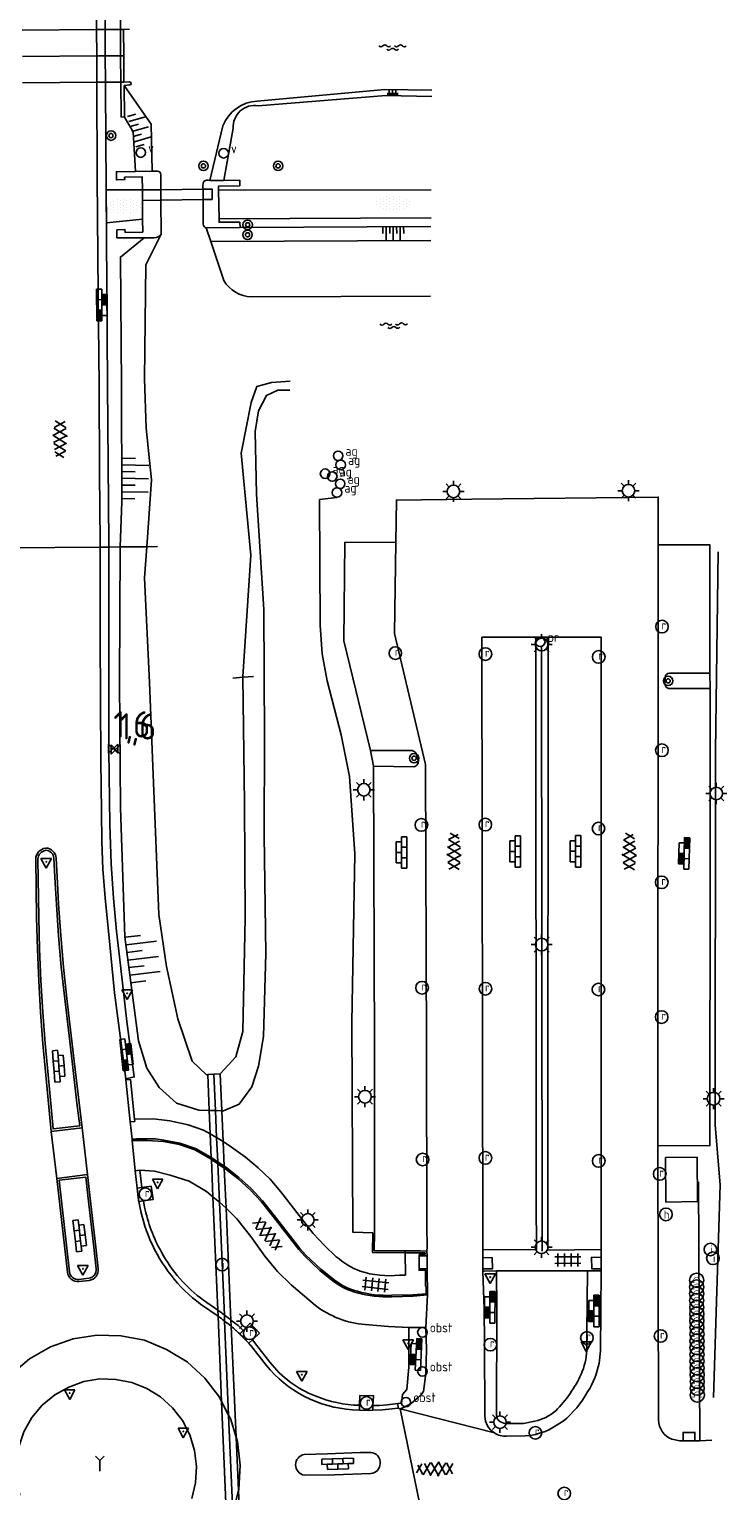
# Model space of a CAD drawing. Extents: x 121149 to 123702, y 457169 to 470031.
# Tile 66 of 87: x 122001 to 122068, y 468213 to 468352. Entities that reach past the tile are written whole.
import ezdxf

# ---------------------------------------------------------------- set-up
doc = ezdxf.new("R2010")
doc.units = 0
doc.header["$LTSCALE"] = 4
doc.layers.get('0').update_dxf_attribs({"color": 8, "linetype": 'CONTINUOUS'})
doc.layers.add('REFERENTIE', color=8, linetype='CONTINUOUS')
doc.styles.add('ISO', font='ISO')

# ---------------------------------------------------------------- blocks, each defined once
blk = doc.blocks.new('verkeersbord-pl')
at = {"linetype": 'Continuous'}
blk.add_circle((0, 0), 0.03, dxfattribs=at)
blk = doc.blocks.new('verkeersbord')
at = {"color": 0}
for p, q in [((0.5, 0.32), (-0.5, 0.32)), ((-0.5, 0.32), (0, -0.6)), ((0, -0.6), (0.5, 0.32))]:
    blk.add_line(p, q, dxfattribs=at)
blk = doc.blocks.new('tegels')
at = {"color": 0, "linetype": 'ByBlock', "lineweight": -2}
for p, q in [((0.62, 0.94), (-0.62, 0.94)), ((0.62, 0.31), (-0.62, 0.31)), ((-0.31, -1.23), (-0.31, 1.25)), ((0.31, -1.23), (0.31, 1.25)), ((0.62, -0.31), (-0.62, -0.31)), ((0.62, -0.94), (-0.62, -0.94))]:
    blk.add_line(p, q, dxfattribs=at)
blk = doc.blocks.new('asfalt4')
at = {"color": 0, "linetype": 'ByBlock', "lineweight": -2}
for p, q in [((-0.52, 1.14), (0.54, 1.69)), ((-0.43, 1.75), (0.63, 1.08)), ((-0.63, 0.38), (0.64, 1.04)), ((-0.63, 0.4), (0.66, -0.42)), ((-0.57, -0.3), (0.73, 0.38)), ((-0.53, 1.07), (0.74, 0.27)), ((-0.56, -0.38), (0.58, -1.1)), ((-0.49, -0.96), (0.67, -0.36)), ((-0.46, -1.19), (0.39, -1.73)), ((-0.34, -1.59), (0.57, -1.11))]:
    blk.add_line(p, q, dxfattribs=at)
blk = doc.blocks.new('lichtmast')
at = {"color": 0}
for p, q in [((-0.6, 0), (-1, 0)), ((-0.71, 0.71), (-0.42, 0.42)), ((0, 0.6), (0, 1)), ((0.42, 0.42), (0.71, 0.71)), ((0.6, 0), (1, 0)), ((-0.42, -0.42), (-0.71, -0.71)), ((0, -0.6), (0, -1)), ((0.42, -0.42), (0.71, -0.71))]:
    blk.add_line(p, q, dxfattribs=at)
blk.add_circle((0, 0), 0.6, dxfattribs=at)
blk = doc.blocks.new('klinkers4')
at = {"color": 0, "linetype": 'ByBlock', "lineweight": -2}
for p, q in [((0, 1.5), (-0.5, 1.5)), ((-0.5, 1.5), (-0.5, 0.5)), ((0, 1.5), (0, 1)), ((-0.5, 0.5), (-0.5, -0.5)), ((0, 0.5), (-0.5, 0.5)), ((0.5, 1), (0, 1)), ((0, 1), (0, 0.5)), ((0, 0.5), (0, 0)), ((0.5, 0), (0, 0)), ((0, 0), (0, -0.5)), ((0.5, 0), (0.5, 1)), ((0.5, -1), (0.5, 0)), ((-0.5, -0.5), (-0.5, -1.5)), ((0, -0.5), (-0.5, -0.5)), ((0, -0.5), (0, -1)), ((0, -1), (0.5, -1)), ((0, -1), (0, -1.5)), ((-0.5, -1.5), (0, -1.5))]:
    blk.add_line(p, q, dxfattribs=at)
blk = doc.blocks.new('kolk')
at = {"color": 0}
blk.add_circle((0, 0), 0.6, dxfattribs=at)
at = {"color": 0, "linetype": 'Continuous', "style": 'ISO'}
blk.add_attdef('KOLK', (-0.04, -0.26), '', height=0.8, dxfattribs=at)
blk = doc.blocks.new('inspectieput')
at = {"color": 0}
blk.add_circle((0, 0), 0.6, dxfattribs=at)
at = {"color": 0, "linetype": 'Continuous', "style": 'ISO'}
blk.add_attdef('I', (0, -0.39), '', height=0.8, dxfattribs=at)
blk = doc.blocks.new('bermverhardingblok4')
at = {"color": 0, "linetype": 'ByBlock', "lineweight": -2}
for p, q in [((-0.5, 1.5), (-0.5, -1.5)), ((-0.5, 1.5), (0, 1.5)), ((0, 1.5), (0, -1.5)), ((-0.5, 0.5), (0, 0.5)), ((0.5, 1), (0, 1)), ((0, 1), (0.5, 1)), ((0.5, 0), (0, 0)), ((0.4, 0.9), (0.1, 0.9)), ((0.1, 0.9), (0.1, 0.1)), ((0.4, 0.1), (0.1, 0.1)), ((0.3, 0.8), (0.2, 0.8)), ((0.2, 0.8), (0.2, 0.2)), ((0.3, 0.2), (0.2, 0.2)), ((0.3, 0.8), (0.3, 0.2)), ((0.4, 0.9), (0.4, 0.1)), ((0.5, -1), (0.5, 1)), ((-0.5, -0.5), (0, -0.5)), ((-0.4, -1.4), (-0.4, -0.6)), ((-0.4, -0.6), (-0.1, -0.6)), ((-0.3, -1.3), (-0.3, -0.7)), ((-0.3, -0.7), (-0.2, -0.7)), ((-0.3, -1.3), (-0.2, -1.3)), ((-0.2, -1.3), (-0.2, -0.7)), ((-0.1, -1.4), (-0.1, -0.6)), ((0, -1), (0.5, -1)), ((-0.5, -1.5), (0, -1.5)), ((-0.4, -1.4), (-0.1, -1.4))]:
    blk.add_line(p, q, dxfattribs=at)
blk = doc.blocks.new('paal')
at = {"color": 0}
for radius in [0.45, 0.2]:
    blk.add_circle((0, 0), radius, dxfattribs=at)
blk = doc.blocks.new('afvalbak')
at = {"color": 0}
blk.add_circle((0, 0), 0.45, dxfattribs=at)
at = {"color": 0, "style": 'ISO'}
blk.add_attdef('AFVALBAK', (0.7, 0), '', height=0.9, dxfattribs=at)
blk = doc.blocks.new('fietsklem')
at = {"color": 0, "linetype": 'Continuous', "const_width": 0.05}
blk.add_lwpolyline([(-0.49, -0.2), (-0.21, -0.2, -2.286164), (0.22, -0.2), (0.48, -0.2)], format="xyb", dxfattribs=at)
at = {"color": 0}
blk.add_circle((0, 0), 0.675, dxfattribs=at)
blk = doc.blocks.new('tegels4')
at = {"color": 0, "linetype": 'ByBlock', "lineweight": -2}
for p, q in [((0.62, 0.94), (-0.62, 0.94)), ((0.62, 0.31), (-0.62, 0.31)), ((-0.31, -1.23), (-0.31, 1.25)), ((0.31, -1.23), (0.31, 1.25)), ((0.62, -0.31), (-0.62, -0.31)), ((0.62, -0.94), (-0.62, -0.94))]:
    blk.add_line(p, q, dxfattribs=at)
blk = doc.blocks.new('bushalte')
at = {"color": 0}
blk.add_circle((0, 0), 0.6, dxfattribs=at)
at = {"color": 0, "linetype": 'Continuous', "style": 'ISO'}
blk.add_attdef('H', (-0.21, -0.4), '', height=0.8, dxfattribs=at)
blk = doc.blocks.new('bermverhardingblok')
at = {"color": 0, "linetype": 'ByBlock', "lineweight": -2}
for p, q in [((-0.5, 1.5), (-0.5, -1.5)), ((-0.5, 1.5), (0, 1.5)), ((0, 1.5), (0, -1.5)), ((-0.5, 0.5), (0, 0.5)), ((0.5, 1), (0, 1)), ((0, 1), (0.5, 1)), ((0.5, 0), (0, 0)), ((0.4, 0.9), (0.1, 0.9)), ((0.1, 0.9), (0.1, 0.1)), ((0.4, 0.1), (0.1, 0.1)), ((0.3, 0.8), (0.2, 0.8)), ((0.2, 0.8), (0.2, 0.2)), ((0.3, 0.2), (0.2, 0.2)), ((0.3, 0.8), (0.3, 0.2)), ((0.4, 0.9), (0.4, 0.1)), ((0.5, -1), (0.5, 1)), ((-0.5, -0.5), (0, -0.5)), ((-0.4, -1.4), (-0.4, -0.6)), ((-0.4, -0.6), (-0.1, -0.6)), ((-0.3, -1.3), (-0.3, -0.7)), ((-0.3, -0.7), (-0.2, -0.7)), ((-0.3, -1.3), (-0.2, -1.3)), ((-0.2, -1.3), (-0.2, -0.7)), ((-0.1, -1.4), (-0.1, -0.6)), ((0, -1), (0.5, -1)), ((-0.5, -1.5), (0, -1.5)), ((-0.4, -1.4), (-0.1, -1.4))]:
    blk.add_line(p, q, dxfattribs=at)
blk = doc.blocks.new('obstakel')
at = {"color": 0}
blk.add_circle((0, 0), 0.45, dxfattribs=at)
at = {"color": 0, "style": 'ISO'}
blk.add_attdef('OBSTAKEL', (0.7, 0), '', height=0.9, dxfattribs=at)
blk = doc.blocks.new('wegwijzer')
at = {"color": 0}
for q in [(-0.42, 1.42), (0.42, 1.42), (0, 0)]:
    blk.add_line((0, 1), q, dxfattribs=at)
blk = doc.blocks.new('halfverhard4')
at = {"color": 0, "linetype": 'ByBlock', "lineweight": -2}
for p, q in [((-0.15625, 1.5625), (-0.15625, 1.5625)), ((0.15625, 1.5625), (0.15625, 1.5625)), ((-0.625, 0.625), (-0.625, 0.625)), ((-0.625, 0), (-0.625, 0)), ((-0.46875, 0.9375), (-0.46875, 0.9375)), ((-0.46875, 0.3125), (-0.46875, 0.3125)), ((-0.3125, 1.25), (-0.3125, 1.25)), ((-0.3125, 0.625), (-0.3125, 0.625)), ((-0.3125, 0), (-0.3125, 0)), ((-0.15625, 0.9375), (-0.15625, 0.9375)), ((-0.15625, 0.3125), (-0.15625, 0.3125)), ((0, 1.25), (0, 1.25)), ((0, 0.625), (0, 0.625)), ((0, 0), (0, 0)), ((0.15625, 0.9375), (0.15625, 0.9375)), ((0.15625, 0.3125), (0.15625, 0.3125)), ((0.3125, 1.25), (0.3125, 1.25)), ((0.3125, 0.625), (0.3125, 0.625)), ((0.3125, 0), (0.3125, 0)), ((0.46875, 0.9375), (0.46875, 0.9375)), ((0.46875, 0.3125), (0.46875, 0.3125)), ((0.625, 0.625), (0.625, 0.625)), ((0.625, 0), (0.625, 0)), ((-0.625, -0.625), (-0.625, -0.625)), ((-0.46875, -0.3125), (-0.46875, -0.3125)), ((-0.46875, -0.9375), (-0.46875, -0.9375)), ((-0.3125, -0.625), (-0.3125, -0.625)), ((-0.3125, -1.25), (-0.3125, -1.25)), ((-0.15625, -0.3125), (-0.15625, -0.3125)), ((-0.15625, -0.9375), (-0.15625, -0.9375)), ((0, -0.625), (0, -0.625)), ((0, -1.25), (0, -1.25)), ((0.15625, -0.3125), (0.15625, -0.3125)), ((0.15625, -0.9375), (0.15625, -0.9375)), ((0.3125, -0.625), (0.3125, -0.625)), ((0.3125, -1.25), (0.3125, -1.25)), ((0.46875, -0.3125), (0.46875, -0.3125)), ((0.46875, -0.9375), (0.46875, -0.9375)), ((0.625, -0.625), (0.625, -0.625)), ((-0.15625, -1.5625), (-0.15625, -1.5625)), ((0.15625, -1.5625), (0.15625, -1.5625))]:
    blk.add_line(p, q, dxfattribs=at)
blk = doc.blocks.new('talud')
at = {"color": 0}
for p, q in [((0, 0.75), (0.5, 0.75)), ((0, 0.5), (1, 0.5)), ((0, 0.25), (0.5, 0.25)), ((0, 0), (1, 0)), ((0, -0.25), (0.5, -0.25)), ((0, -0.5), (1, -0.5)), ((0, -0.75), (0.5, -0.75))]:
    blk.add_line(p, q, dxfattribs=at)
blk = doc.blocks.new('verklikker')
at = {"color": 0}
blk.add_circle((0, 0), 0.45, dxfattribs=at)
at = {"color": 0, "style": 'ISO'}
blk.add_attdef('VERKLIKKER', (0.7, 0), '', height=0.9, dxfattribs=at)
blk = doc.blocks.new('water')
at = {"color": 0, "linetype": 'ByBlock', "lineweight": -2}
for centre, start, end in [((-0.01, 0.75), 129.7446, 230.2554), ((-0.32, 1.12), 309.7446, 50.2554), ((-0.32, 0.37), 309.7446, 50.2554), ((0.32, 0.01), 129.7446, 230.2554), ((0, 0.38), 309.7446, 50.2554), ((-0.01, -0.74), 129.7446, 230.2554), ((-0.32, -0.37), 309.7446, 50.2554), ((-0.32, -1.12), 309.7446, 50.2554), ((0, -0.37), 309.7446, 50.2554)]:
    blk.add_arc(centre, 0.244, start, end, dxfattribs=at)
blk = doc.blocks.new('afsl-gas')
at = {"color": 0}
blk.add_circle((0, 0), 0.45, dxfattribs=at)
at = {"color": 0, "style": 'ISO'}
blk.add_attdef('AFSL-GAS', (0.7, 0), '', height=0.9, dxfattribs=at)
blk = doc.blocks.new('kilometerpaal')
at = {"color": 0}
for p, q in [((-0.44, 0.44), (0.44, -0.44)), ((-0.44, -0.44), (-0.44, 0.44)), ((0.44, 0.44), (-0.44, -0.44)), ((0.44, -0.44), (0.44, 0.44))]:
    blk.add_line(p, q, dxfattribs=at)
at = {"color": 0, "style": 'ISO'}
blk.add_attdef('KILOMETERPAAL', (0.59, 0.87), '', height=2.5, dxfattribs=at)

msp = doc.modelspace()

# ---------------------------------------------------------------- linework, layer by layer
at = {"layer": 'REFERENTIE'}
for points in [[(122007.608, 468383.662), (122007.642, 468375.938), (122007.792, 468352.112)], [(122008.408, 468383.658), (122008.442, 468375.943), (122008.592, 468352.117)], [(122010.034, 468355.439), (122010.057, 468352.126)], [(122000.71, 468352.069), (122007.792, 468352.112)], [(122007.792, 468352.112), (122007.948, 468352.113), (122008.592, 468352.117)], [(122007.792, 468352.112), (122007.808, 468349.611)], [(122008.592, 468352.117), (122010.057, 468352.126)], [(122008.592, 468352.117), (122008.608, 468349.616)], [(122010.358, 468352.128), (122010.057, 468352.126)], [(122010.057, 468352.126), (122010.073, 468349.626)], [(122010.358, 468352.128), (122010.916, 468352.145)], [(122010.368, 468349.628), (122010.358, 468352.128)], [(122000.735, 468349.564), (122007.808, 468349.611)], [(122007.808, 468349.611), (122008.608, 468349.616)], [(122007.808, 468349.611), (122007.824, 468347.11)], [(122008.608, 468349.616), (122010.073, 468349.626)], [(122008.608, 468349.616), (122008.624, 468347.115)], [(122010.073, 468349.626), (122010.368, 468349.628)], [(122010.073, 468349.626), (122010.09, 468347.126)], [(122010.378, 468347.128), (122010.368, 468349.628)], [(122007.824, 468347.11), (122000.759, 468347.059)], [(122008.624, 468347.115), (122007.984, 468347.111), (122007.824, 468347.11)], [(122007.824, 468347.11), (122007.85, 468338.048), (122007.927, 468326.995), (122008.03, 468318.307), (122008.057, 468309.999), (122008.133, 468303.383), (122008.133, 468302.939)], [(122010.09, 468347.126), (122008.624, 468347.115)], [(122008.938, 468302.945), (122008.938, 468303.307), (122008.822, 468318.371), (122008.628, 468346.523), (122008.624, 468347.115)], [(122010.378, 468347.128), (122010.09, 468347.126)], [(122010.425, 468343.8), (122010.113, 468343.809), (122010.09, 468347.126)], [(122010.378, 468347.128), (122010.926, 468347.135)], [(122010.937, 468346.849), (122010.394, 468346.783)], [(122010.394, 468346.783), (122010.425, 468343.8)], [(122010.394, 468346.783), (122012.98, 468343.121)], [(122039.645, 468346.346), (122035.189, 468346.415), (122023.058, 468345.32)], [(122039.642, 468345.745), (122035.28, 468345.857), (122023.15, 468344.876)], [(122010.425, 468343.8), (122011.268, 468342.39), (122011.47, 468338.623)], [(122012.98, 468343.121), (122013.057, 468338.646)], [(122019.797, 468342.974), (122018.544, 468337.762)], [(122020.765, 468342.731), (122019.896, 468337.776)], [(122012.141, 468336.878), (122012.13, 468338.114), (122010.454, 468338.083), (122010.458, 468337.853), (122009.671, 468337.825), (122009.665, 468338.596), (122011.47, 468338.623)], [(122011.47, 468338.623), (122013.057, 468338.646)], [(122013.057, 468338.646), (122013.579, 468338.654)], [(122013.891, 468338.339), (122013.906, 468336.899)], [(122019.896, 468337.776), (122021.402, 468337.791), (122021.393, 468337.268), (122019.375, 468337.242), (122019.382, 468336.84)], [(122012.141, 468336.878), (122008.698, 468336.893)], [(122008.698, 468336.893), (122008.721, 468333.753)], [(122013.906, 468336.899), (122012.141, 468336.878)], [(122012.149, 468335.878), (122012.141, 468336.878)], [(122017.929, 468336.944), (122013.906, 468336.899)], [(122013.906, 468336.899), (122013.909, 468335.903)], [(122017.93, 468335.961), (122018.757, 468335.973), (122018.766, 468336.954), (122017.929, 468336.944)], [(122017.929, 468336.944), (122017.93, 468335.961)], [(122018.544, 468337.762), (122019.896, 468337.776)], [(122019.382, 468336.84), (122039.593, 468336.9)], [(122019.382, 468336.84), (122019.427, 468334.129)], [(122012.149, 468335.878), (122013.909, 468335.903)], [(122012.165, 468334.082), (122012.149, 468335.878)], [(122013.909, 468335.903), (122017.93, 468335.961)], [(122013.909, 468335.903), (122013.939, 468332.674)], [(122017.93, 468333.609), (122017.93, 468335.961)], [(122008.721, 468333.753), (122012.165, 468334.082)], [(122011.617, 468332.33), (122009.722, 468332.325), (122009.717, 468333.079), (122010.48, 468333.106), (122010.493, 468332.846), (122012.175, 468332.877), (122012.165, 468334.082)], [(122039.578, 468334.219), (122019.427, 468334.129)], [(122019.427, 468334.129), (122019.433, 468333.802), (122021.407, 468333.802), (122021.43, 468333.307)], [(122012.305, 468332.332), (122010.052, 468330.5), (122010.151, 468318.257), (122010.183, 468307.254), (122010.016, 468302.955)], [(122012.305, 468332.332), (122011.617, 468332.33)], [(122013.267, 468332.334), (122012.305, 468332.332)], [(122012.551, 468302.974), (122013.015, 468309.333), (122012.509, 468314.249), (122012.354, 468318.923), (122012.461, 468329.771), (122013.939, 468332.674)], [(122021.43, 468333.307), (122018.214, 468333.278)], [(122018.214, 468333.278), (122018.644, 468331.989)], [(122021.43, 468333.307), (122039.573, 468333.414)], [(122018.644, 468331.989), (122039.566, 468332.082)], [(122018.644, 468331.989), (122019.883, 468328.265)], [(122022.505, 468326.719), (122039.536, 468326.784)], [(122026.177, 468318.695), (122024.405, 468318.591), (122023.014, 468318.211), (122022.49, 468316.673), (122021.522, 468311.871), (122022.449, 468302.172), (122021.695, 468290.655), (122021.696, 468290.564)], [(122019.68, 468249.384), (122019.854, 468249.38), (122021.332, 468250.011), (122022.534, 468251.64), (122023.173, 468253.622), (122023.66, 468256.449), (122023.873, 468264.316), (122023.709, 468275.576), (122023.734, 468284.818), (122023.683, 468297.024), (122022.987, 468307.967), (122022.847, 468313.914), (122023.174, 468315.886), (122023.935, 468317.332), (122025.023, 468317.849), (122026.157, 468317.846)], [(122030.625, 468307.656), (122028.983, 468307.458), (122029.031, 468295.509), (122029.231, 468292.801), (122029.712, 468290.243), (122031.049, 468285.111), (122031.824, 468281.147), (122032.342, 468273.794), (122032.053, 468257.782), (122032.14, 468237.847), (122034.044, 468237.782)], [(122036.222, 468303.369), (122036.291, 468307.405), (122043.446, 468307.504), (122061.182, 468307.689), (122061.178, 468303.155)], [(122033.816, 468283.622), (122031.297, 468294.043), (122031.386, 468303.401), (122036.222, 468303.369)], [(122036.222, 468303.369), (122036.096, 468294.716), (122039.052, 468282.271), (122039.145, 468255.371), (122039.192, 468238.415)], [(122061.178, 468303.155), (122061.13, 468246.087)], [(122061.178, 468303.155), (122066.078, 468303.155), (122066.093, 468290.957)], [(122008.133, 468302.939), (121999.538, 468302.87)], [(122008.938, 468302.945), (122008.133, 468302.939)], [(122008.133, 468302.939), (122008.133, 468294.559), (122008.146, 468288.374), (122008.194, 468282.652), (122008.241, 468277.823), (122008.281, 468274.977), (122008.389, 468272.351), (122008.604, 468269.612), (122009.031, 468265.143), (122009.49, 468260.601), (122010.565, 468252.421)], [(122010.016, 468302.955), (122008.938, 468302.945)], [(122010.565, 468252.421), (122011.366, 468252.591), (122010.649, 468257.863), (122010.049, 468263.172), (122009.683, 468266.45), (122009.379, 468269.596), (122009.173, 468272.839), (122009.054, 468276.587), (122008.96, 468283.598), (122008.957, 468291.556), (122008.938, 468302.945)], [(122010.016, 468302.955), (122009.977, 468290.14), (122010.052, 468278.173), (122010.477, 468265.892), (122011.779, 468256.04), (122012.576, 468253.433), (122013.747, 468251.584), (122015.368, 468250.111), (122017.49, 468249.435), (122018.498, 468249.412)], [(122012.551, 468302.974), (122010.016, 468302.955)], [(122018.353, 468252.817), (122018.239, 468252.808), (122016.868, 468254.094), (122015.52, 468258.105), (122014.445, 468263.101), (122013.713, 468268.03), (122013.177, 468281.339), (122012.811, 468290.086), (122012.335, 468300.02), (122012.551, 468302.974)], [(122013.574, 468302.982), (122012.551, 468302.974)], [(122066.413, 468222.125), (122067.062, 468242.327), (122066.571, 468248.013), (122066.605, 468283.509), (122066.875, 468302.486)], [(122044.5, 468236.161), (122044.412, 468294.375), (122055.748, 468294.392), (122055.749, 468236.207)], [(122044.5, 468236.161), (122049.594, 468236.184), (122049.568, 468240.8), (122049.529, 468294.328), (122050.709, 468294.336), (122050.678, 468241.519), (122050.692, 468236.137), (122055.749, 468236.207)], [(122050.135, 468236.053), (122050.069, 468293.487)], [(122021.696, 468290.564), (122022.714, 468290.643)], [(122062.248, 468290.957), (122066.093, 468290.957)], [(122066.093, 468290.957), (122066.095, 468289.497)], [(122021.696, 468290.564), (122021.856, 468278.601), (122021.902, 468267.705), (122021.692, 468256.903), (122021.028, 468254.511), (122019.578, 468252.906), (122019.525, 468252.903)], [(122020.742, 468290.49), (122021.696, 468290.564)], [(122066.095, 468289.497), (122066.114, 468273.688), (122066.08, 468246.062), (122061.13, 468246.087)], [(122061.817, 468289.928), (122061.818, 468290.527)], [(122066.095, 468289.497), (122062.247, 468289.497)], [(122033.816, 468283.622), (122034.121, 468282.107)], [(122033.816, 468283.622), (122037.724, 468283.61)], [(122038.204, 468283.206), (122038.373, 468282.586)], [(122034.121, 468282.107), (122034.203, 468255.279), (122034.216, 468237.824)], [(122037.945, 468282.061), (122034.121, 468282.107)], [(122003.463, 468247.421), (122002.963, 468252.761), (122002.683, 468255.755), (122002.457, 468258.746), (122002.29, 468261.741), (122002.162, 468264.742), (122002.079, 468267.733), (122001.999, 468273.271)], [(122005.92, 468250.102), (122006.18, 468247.948), (122003.652, 468247.654), (122003.172, 468252.781), (122002.892, 468255.773), (122002.666, 468258.759), (122002.499, 468261.752), (122002.372, 468264.75), (122002.289, 468267.738), (122002.209, 468273.271)], [(122003.723, 468273.366), (122003.859, 468270.992), (122003.968, 468268.989), (122004.165, 468266.004), (122004.426, 468263.011), (122004.761, 468260.03), (122005.114, 468257.053), (122005.453, 468254.074), (122005.92, 468250.102)], [(122003.933, 468273.375), (122004.069, 468271.004), (122004.178, 468269.002), (122004.374, 468266.02), (122004.635, 468263.032), (122004.97, 468260.054), (122005.322, 468257.077), (122005.662, 468254.098), (122006.128, 468250.127), (122006.413, 468247.764)], [(122010.553, 468252.327), (122010.565, 468252.421)], [(122011.379, 468248.593), (122010.997, 468252.353), (122010.553, 468252.327)], [(122010.553, 468252.327), (122010.978, 468248.32)], [(122018.939, 468252.86), (122018.353, 468252.817)], [(122018.353, 468252.817), (122018.498, 468249.412)], [(122019.525, 468252.903), (122018.939, 468252.86)], [(122019.089, 468249.398), (122018.939, 468252.86)], [(122019.68, 468249.384), (122019.525, 468252.903)], [(122018.498, 468249.412), (122018.593, 468247.174)], [(122018.498, 468249.412), (122019.089, 468249.398)], [(122019.2, 468246.832), (122019.089, 468249.398)], [(122019.089, 468249.398), (122019.68, 468249.384)], [(122019.81, 468246.446), (122019.68, 468249.384)], [(122006.413, 468247.764), (122003.463, 468247.421)], [(122006.413, 468247.764), (122006.935, 468243.308)], [(122011.379, 468248.593), (122011.419, 468248.364), (122010.978, 468248.32)], [(122011.156, 468246.672), (122010.978, 468248.32)], [(122018.593, 468247.174), (122017.952, 468247.534), (122016.481, 468248.047), (122014.745, 468248.428), (122013.201, 468248.615), (122011.379, 468248.593)], [(122003.463, 468247.421), (122004.005, 468242.957)], [(122011.156, 468246.672), (122011.586, 468246.712), (122013.376, 468246.699), (122014.168, 468246.596), (122015.697, 468246.306), (122017.191, 468245.791), (122018.591, 468245.004), (122018.688, 468244.939)], [(122011.168, 468246.557), (122011.156, 468246.672)], [(122018.696, 468244.753), (122018.513, 468244.876), (122017.13, 468245.653), (122015.658, 468246.161), (122014.149, 468246.447), (122012.583, 468246.563), (122011.168, 468246.557)], [(122011.168, 468246.557), (122011.465, 468243.684)], [(122018.593, 468247.174), (122018.688, 468244.939)], [(122019.2, 468246.832), (122018.593, 468247.174)], [(122019.3, 468244.527), (122019.2, 468246.832)], [(122019.81, 468246.446), (122019.337, 468246.755), (122019.2, 468246.832)], [(122019.913, 468244.115), (122019.81, 468246.446)], [(122030.575, 468235.513), (122029.437, 468236.571), (122028.363, 468237.713), (122027.047, 468239.423), (122025.309, 468241.671), (122024.285, 468242.867), (122023.148, 468243.96), (122021.936, 468244.979), (122020.623, 468245.915), (122019.81, 468246.446)], [(122018.688, 468244.939), (122019.3, 468244.527)], [(122018.688, 468244.939), (122018.696, 468244.753)], [(122018.696, 468244.753), (122018.846, 468241.209)], [(122019.308, 468244.341), (122018.696, 468244.753)], [(122061.187, 468219.997), (122061.13, 468246.087)], [(122061.879, 468244.954), (122061.909, 468240.702), (122064.902, 468240.744), (122064.88, 468244.975)], [(122064.88, 468244.975), (122061.879, 468244.954)], [(122011.911, 468243.729), (122011.465, 468243.684)], [(122011.465, 468243.684), (122011.646, 468242.032)], [(122018.846, 468241.209), (122018.245, 468241.708), (122016.592, 468242.676), (122014.781, 468243.273), (122013.284, 468243.625), (122011.911, 468243.729)], [(122012.092, 468242.089), (122011.911, 468243.729)], [(122019.3, 468244.527), (122019.913, 468244.115)], [(122019.308, 468244.341), (122019.3, 468244.527)], [(122019.466, 468240.695), (122019.308, 468244.341)], [(122019.921, 468243.928), (122019.308, 468244.341)], [(122019.921, 468243.928), (122019.913, 468244.115)], [(122019.913, 468244.115), (122020.064, 468244.013), (122021.317, 468243.053), (122022.49, 468241.989), (122023.563, 468240.834), (122024.679, 468239.429), (122027.118, 468236.285), (122027.643, 468235.691), (122029.116, 468234.324), (122030.496, 468233.214)], [(122030.405, 468233.095), (122029.018, 468234.211), (122027.535, 468235.586), (122027.002, 468236.19), (122024.561, 468239.336), (122023.449, 468240.736), (122022.384, 468241.882), (122021.22, 468242.938), (122019.976, 468243.891), (122019.921, 468243.928)], [(122020.088, 468240.131), (122019.921, 468243.928)], [(122006.935, 468243.308), (122004.005, 468242.957)], [(122004.005, 468242.957), (122005.023, 468234.044)], [(122006.955, 468241.315), (122006.759, 468243.086), (122004.226, 468242.782), (122005.222, 468234.065)], [(122007.934, 468234.382), (122007.719, 468236.427), (122007.153, 468241.338), (122006.935, 468243.308)], [(122011.646, 468242.032), (122012.092, 468242.089)], [(122011.646, 468242.032), (122011.742, 468241.154)], [(122012.092, 468242.089), (122012.973, 468242.203), (122013.172, 468240.951), (122012.259, 468240.825)], [(122065.115, 468218.033), (122065.016, 468242.642)], [(122007.736, 468234.359), (122007.52, 468236.405), (122006.955, 468241.315)], [(122012.259, 468240.825), (122011.801, 468240.761)], [(122012.348, 468240.233), (122012.259, 468240.825)], [(122019.466, 468240.695), (122018.846, 468241.209)], [(122018.846, 468241.209), (122019.304, 468230.421)], [(122019.93, 468229.967), (122019.466, 468240.695)], [(122020.088, 468240.131), (122019.77, 468240.443), (122019.466, 468240.695)], [(122028.585, 468230.881), (122026.297, 468232.842), (122024.975, 468234.104), (122023.779, 468235.575), (122022.457, 468237.426), (122021.114, 468239.125), (122020.088, 468240.131)], [(122020.558, 468229.496), (122020.088, 468240.131)], [(122034.216, 468237.824), (122034.187, 468236.084), (122037.125, 468236.066)], [(122039.163, 468236.032), (122039.198, 468236.459), (122039.192, 468238.415)], [(122034.044, 468237.782), (122034.023, 468235.897), (122037.126, 468235.886)], [(122037.126, 468235.886), (122037.137, 468233.765), (122036.587, 468233.752)], [(122037.125, 468236.066), (122037.126, 468235.886)], [(122037.125, 468236.066), (122038.538, 468236.057)], [(122037.126, 468235.886), (122039.014, 468235.88), (122039.01, 468235.733), (122038.456, 468235.718), (122038.453, 468235.587)], [(122038.453, 468235.587), (122038.44, 468234.364)], [(122039.202, 468235.584), (122038.453, 468235.587)], [(122038.538, 468236.057), (122039.163, 468236.032)], [(122039.163, 468236.032), (122039.202, 468235.584)], [(122039.202, 468235.584), (122039.205, 468234.365)], [(122044.5, 468236.161), (122044.501, 468235.45)], [(122044.501, 468235.45), (122044.503, 468234.352)], [(122044.501, 468235.45), (122045.404, 468235.413), (122045.407, 468234.355), (122044.503, 468234.352)], [(122055.749, 468235.454), (122054.818, 468235.446), (122054.86, 468234.366), (122055.747, 468234.373)], [(122055.747, 468234.373), (122055.749, 468234.587), (122055.749, 468235.454)], [(122055.749, 468235.454), (122055.749, 468236.207)], [(122035.858, 468231.854), (122037.855, 468231.901), (122039.123, 468231.976), (122039.107, 468232.643), (122039.058, 468232.716), (122039.058, 468234.227), (122038.44, 468234.23), (122038.44, 468234.364)], [(122038.44, 468234.364), (122039.205, 468234.365)], [(122039.205, 468234.365), (122039.245, 468231.88)], [(122044.503, 468234.352), (122044.503, 468234.153)], [(122044.503, 468234.153), (122044.613, 468234.153), (122045.813, 468234.155)], [(122044.503, 468234.153), (122044.621, 468230.533)], [(122045.813, 468234.155), (122045.824, 468230.455), (122045.797, 468220.526), (122045.826, 468220.249)], [(122045.813, 468234.155), (122054.436, 468234.173)], [(122054.386, 468226.597), (122054.393, 468228.343), (122054.436, 468234.173)], [(122054.436, 468234.173), (122055.636, 468234.176), (122055.746, 468234.176)], [(122055.559, 468225.409), (122055.688, 468226.557), (122055.746, 468234.176)], [(122055.746, 468234.176), (122055.747, 468234.373)], [(122006.095, 468233.362), (122007.054, 468233.463)], [(122006.117, 468233.163), (122007.078, 468233.264)], [(122017.675, 468231.016), (122019.328, 468229.851)], [(122019.304, 468230.421), (122017.959, 468231.374)], [(122039.245, 468231.88), (122037.864, 468231.757), (122035.863, 468231.704)], [(122039.245, 468231.88), (122039.088, 468228.791)], [(122019.304, 468230.421), (122019.328, 468229.851)], [(122019.93, 468229.967), (122019.613, 468230.203), (122019.304, 468230.421)], [(122019.328, 468229.851), (122019.672, 468221.762)], [(122019.955, 468229.399), (122019.93, 468229.967)], [(122020.558, 468229.496), (122020.426, 468229.599), (122019.93, 468229.967)], [(122021.719, 468228.514), (122021.231, 468228.964), (122020.558, 468229.496)], [(122020.584, 468228.898), (122020.558, 468229.496)], [(122020.341, 468220.463), (122019.955, 468229.399)], [(122021.048, 468218.37), (122020.584, 468228.898)], [(122021.389, 468228.177), (122021.719, 468228.514)], [(122021.719, 468228.514), (122022.379, 468229.188), (122023.26, 468228.263), (122022.599, 468227.616)], [(122037.459, 468228.788), (122035.528, 468228.886), (122033.32, 468229.076)], [(122037.459, 468228.788), (122037.458, 468225.013), (122037.282, 468222.904), (122036.86, 468222.426), (122036.777, 468221.586), (122036.417, 468221.577)], [(122039.088, 468228.791), (122037.459, 468228.788)], [(122038.847, 468222.702), (122039.068, 468224.418), (122039.146, 468226.706), (122039.088, 468228.791)], [(121996.496, 468211.662), (121996.035, 468213.916), (121995.981, 468216.192), (121996.35, 468218.449), (121997.094, 468220.608), (121998.222, 468222.594), (121999.681, 468224.333), (122001.421, 468225.805), (122003.412, 468226.935), (122005.56, 468227.702), (122007.807, 468228.06), (122010.091, 468228.004), (122012.33, 468227.567), (122014.443, 468226.71), (122016.386, 468225.521), (122018.071, 468223.971), (122019.466, 468222.161), (122019.672, 468221.762)], [(122022.599, 468227.616), (122022.258, 468227.282)], [(122022.447, 468227.068), (122023.891, 468225.219)], [(122024.246, 468225.497), (122023.003, 468227.09), (122022.599, 468227.616)], [(122000.476, 468212.852), (122000.176, 468214.37), (122000.137, 468215.913), (122000.38, 468217.435), (122000.877, 468218.878), (122001.643, 468220.224), (122002.621, 468221.401), (122003.805, 468222.383), (122005.141, 468223.126), (122006.585, 468223.649), (122008.091, 468223.898), (122009.627, 468223.846), (122011.139, 468223.556), (122012.57, 468222.999), (122013.874, 468222.189), (122014.995, 468221.154), (122015.961, 468219.942), (122016.657, 468218.575), (122017.095, 468217.097), (122017.283, 468215.579), (122017.187, 468214.042), (122016.829, 468212.548)], [(122019.672, 468221.762), (122020.175, 468209.906)], [(122019.672, 468221.762), (122020.341, 468220.463)], [(122032.779, 468220.946), (122032.791, 468221.397)], [(122032.791, 468221.397), (122032.818, 468222.33), (122034.11, 468222.298), (122034.057, 468221.373)], [(122034.057, 468221.373), (122034.031, 468220.921)], [(122036.417, 468221.577), (122035.422, 468221.45), (122034.683, 468221.383), (122034.057, 468221.373)], [(122036.417, 468221.577), (122036.468, 468221.132)], [(122020.744, 468211.163), (122020.341, 468220.463)], [(122020.341, 468220.463), (122020.51, 468220.135), (122021.048, 468218.37)], [(122032.123, 468220.975), (122032.779, 468220.946)], [(122032.779, 468220.946), (122033.651, 468220.906), (122034.031, 468220.921)], [(122034.031, 468220.921), (122034.957, 468220.958), (122036.468, 468221.132)], [(122036.468, 468221.132), (122036.638, 468221.073)], [(122036.638, 468221.073), (122045.608, 468218.763)], [(122036.638, 468221.073), (122039.863, 468205.336)], [(122046.696, 468219.661), (122048.356, 468219.676), (122049.442, 468219.878)], [(122021.271, 468213.311), (122021.048, 468218.37)], [(122021.048, 468218.37), (122021.176, 468217.952), (122021.445, 468215.692), (122021.293, 468213.4), (122021.271, 468213.311)], [(122064.66, 468218.027), (122064.66, 468218.814), (122063.535, 468218.814), (122063.535, 468218.014)], [(122063.535, 468218.014), (122063.232, 468218.01), (122062.465, 468218.164)], [(122064.66, 468218.027), (122063.535, 468218.014)], [(122065.115, 468218.033), (122064.66, 468218.027)], [(122066.254, 468218.08), (122065.115, 468218.033)], [(122029.736, 468216.781), (122027.525, 468216.731)], [(122033.849, 468216.908), (122032.796, 468216.903), (122029.736, 468216.781)], [(122027.514, 468214.745), (122030.414, 468214.799), (122033.854, 468214.899)], [(122021.271, 468213.311), (122020.744, 468211.163)], [(122021.726, 468202.998), (122021.271, 468213.311)]]:
    msp.add_lwpolyline(points, dxfattribs=at)
for points in [[(122010.926, 468347.135, -0.9893965), (122010.937, 468346.849)], [(122023.058, 468345.32, 0.2901586), (122019.797, 468342.974)], [(122023.15, 468344.876, 0.4803382), (122020.765, 468342.731)], [(122013.579, 468338.654, -0.464112), (122013.891, 468338.339)], [(122017.959, 468337.646, -0.2903673), (122018.544, 468337.762)], [(122017.929, 468336.944, -0.1481212), (122017.959, 468337.646)], [(122013.939, 468332.674, -0.2767215), (122013.267, 468332.334)], [(122018.214, 468333.278, -0.4048744), (122017.93, 468333.609)], [(122019.883, 468328.265, 0.2494921), (122022.505, 468326.719)], [(122061.818, 468290.527, -0.4139535), (122062.248, 468290.957)], [(122062.247, 468289.497, -0.4146332), (122061.817, 468289.928)], [(122037.724, 468283.61, -0.0596484), (122037.858, 468283.576)], [(122037.858, 468283.576, -0.0582973), (122037.98, 468283.511)], [(122037.98, 468283.511, -0.0849019), (122038.117, 468283.377)], [(122038.244, 468282.238, -0.0807254), (122038.109, 468282.125)], [(122038.117, 468283.377, -0.0862273), (122038.204, 468283.206)], [(122038.339, 468282.401, -0.0927124), (122038.244, 468282.238)], [(122038.373, 468282.586, -0.0865436), (122038.339, 468282.401)], [(122038.109, 468282.125, -0.0864746), (122037.945, 468282.061)], [(122001.999, 468273.271, -0.3746224), (122002.949, 468274.339)], [(122002.209, 468273.271, -0.3701664), (122002.962, 468274.128)], [(122002.949, 468274.339, -0.404517), (122003.933, 468273.375)], [(122002.962, 468274.128, -0.4011816), (122003.723, 468273.366)], [(122011.742, 468241.154, 0.0078389), (122011.801, 468240.761)], [(122011.801, 468240.761, 0.1250112), (122014.861, 468233.752)], [(122013.952, 468235.932, -0.0747837), (122012.348, 468240.233)], [(122017.959, 468231.374, -0.1107994), (122013.952, 468235.932)], [(122032.851, 468234.127, -0.0852102), (122030.575, 468235.513)], [(122005.023, 468234.044, 0.4197249), (122006.117, 468233.163)], [(122005.222, 468234.065, 0.4212103), (122006.095, 468233.362)], [(122007.054, 468233.463, 0.4106567), (122007.736, 468234.359)], [(122007.078, 468233.264, 0.4113625), (122007.934, 468234.382)], [(122014.861, 468233.752, 0.0753156), (122017.675, 468231.016)], [(122036.587, 468233.752, -0.0998543), (122032.851, 468234.127)], [(122032.54, 468232.083, -0.0944778), (122030.405, 468233.095)], [(122030.496, 468233.214, 0.0941363), (122032.579, 468232.228)], [(122033.32, 468229.076, -0.1471526), (122028.585, 468230.881)], [(122035.863, 468231.704, -0.0827442), (122032.54, 468232.083)], [(122032.579, 468232.228, 0.0829513), (122035.858, 468231.854)], [(122019.328, 468229.851, -0.0121788), (122019.955, 468229.399)], [(122044.621, 468230.533), (122044.649, 468227.341), (122044.697, 468220.36, 0.2502189), (122045.608, 468218.763)], [(122019.955, 468229.399, -0.0126284), (122020.584, 468228.898)], [(122020.584, 468228.898, -0.0169866), (122021.389, 468228.177)], [(122021.389, 468228.177, -0.0192702), (122022.258, 468227.282)], [(122022.258, 468227.282, -0.0026252), (122022.447, 468227.068)], [(122028.569, 468222.29, -0.1362538), (122024.246, 468225.497)], [(122053.847, 468224.342, 0.0892311), (122054.386, 468226.597)], [(122054.466, 468222.675, 0.0926463), (122055.559, 468225.409)], [(122023.891, 468225.219, 0.2106433), (122032.123, 468220.975)], [(122051.425, 468220.878, 0.0890025), (122053.847, 468224.342)], [(122036.638, 468221.073, 0.1589299), (122038.847, 468222.702)], [(122052.134, 468219.877, 0.0928607), (122054.466, 468222.675)], [(122032.791, 468221.397, -0.0940327), (122028.569, 468222.29)], [(122045.826, 468220.249, 0.0943322), (122046.008, 468219.932)], [(122046.008, 468219.932, 0.1348611), (122046.696, 468219.661)], [(122046.759, 468218.466), (122048.538, 468218.477, 0.1034579), (122051.004, 468219.188), (122052.134, 468219.877)], [(122049.442, 468219.878, 0.1290776), (122051.425, 468220.878)], [(122062.465, 468218.164, -0.2947276), (122061.187, 468219.997)], [(122045.608, 468218.763, 0.1552673), (122046.759, 468218.466)], [(122027.525, 468216.731, 0.3501052), (122026.692, 468215.739)], [(122026.692, 468215.739, 0.3315487), (122027.514, 468214.745)], [(122034.738, 468215.873, 0.4334999), (122033.849, 468216.908)], [(122033.854, 468214.899, 0.3971561), (122034.738, 468215.873)]]:
    msp.add_lwpolyline(points, format="xyb", dxfattribs=at)

# ---------------------------------------------------------------- block references
at = {"layer": 'REFERENTIE', "linetype": 'Continuous'}
for name, p, rotation in [('water', (122035.92, 468350.403), 269.8281131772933), ('halfverhard4', (122010.358, 468335.362), 270.5156480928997), ('halfverhard4', (122035.984, 468335.613), 270), ('bermverhardingblok', (122008.294, 468325.949), 0.2291818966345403), ('water', (122036.034, 468323.97), 270.6875163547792), ('klinkers4', (122036.762, 468273.924), 180), ('asfalt4', (122041.81, 468274.043), 180.2864765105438), ('klinkers4', (122047.571, 468274.019), 180), ('klinkers4', (122053.306, 468274.032), 180), ('asfalt4', (122058.467, 468274.027), 180.2864765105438), ('bermverhardingblok4', (122063.63, 468273.836), 178.5679038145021), ('bermverhardingblok', (122010.648, 468254.724), 6.200970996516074), ('klinkers4', (122004.203, 468253.633), 4.473406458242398), ('asfalt4', (122024.04, 468237.597), 38.79392734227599), ('klinkers4', (122006.207, 468237.523), 6.60603415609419), ('tegels4', (122052.579, 468235.193), 270.2291818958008), ('tegels', (122034.287, 468232.849), 263.7420660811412), ('bermverhardingblok4', (122045.167, 468230.711), 179.5989360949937), ('bermverhardingblok4', (122055.057, 468230.36), 179.5989360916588), ('bermverhardingblok', (122038.147, 468226.233), 177.2464130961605), ('klinkers4', (122030.711, 468215.826), 271.7200770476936), ('asfalt4', (122039.914, 468215.395), 270.916654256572)]:
    msp.add_blockref(name, p, dxfattribs=dict(at, rotation=rotation))
for p, xscale, yscale, rotation in [((122035.924, 468345.784), 0.620029, 0.620029, 90.55445797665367), ((122011.122, 468342.42), 1.64528, 2, 15.80188168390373), ((122035.978, 468333.393), 1.327024, 1.327024, 270.3454112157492), ((122010.177, 468309.475), 2.550346, 2.550346, 358.8088509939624), ((122010.769, 468263.702), 2.907909, 2.907909, 6.934348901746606)]:
    msp.add_blockref('talud', p, dxfattribs=dict(at, xscale=xscale, yscale=yscale, rotation=rotation))
for name, p in [('paal', (122009.16, 468342.038)), ('paal', (122017.946, 468339.162)), ('paal', (122025.038, 468339.162)), ('paal', (122022.145, 468333.563)), ('paal', (122022.134, 468332.614)), ('asfalt4', (122004.268, 468313.175)), ('lichtmast', (122041.711, 468308.225)), ('lichtmast', (122058.347, 468308.295)), ('lichtmast', (122050.085, 468293.681)), ('paal', (122062.117, 468290.227)), ('paal', (122037.967, 468282.876)), ('lichtmast', (122033.188, 468279.876)), ('lichtmast', (122066.69, 468279.527)), ('verkeersbord', (122003.002, 468273.034)), ('verkeersbord-pl', (122003.002, 468273.034)), ('lichtmast', (122050.093, 468265.173)), ('verkeersbord', (122010.696, 468260.542)), ('verkeersbord-pl', (122010.696, 468260.542)), ('lichtmast', (122033.296, 468250.712)), ('lichtmast', (122066.439, 468250.523)), ('verkeersbord', (122013.588, 468242.575)), ('verkeersbord-pl', (122013.588, 468242.575)), ('lichtmast', (122027.864, 468239.006)), ('lichtmast', (122050.08, 468236.412)), ('verkeersbord', (122006.485, 468234.361)), ('verkeersbord-pl', (122006.485, 468234.361)), ('verkeersbord', (122045.197, 468233.565)), ('fietsklem', (122064.827, 468233.275)), ('verkeersbord-pl', (122045.197, 468233.565)), ('fietsklem', (122064.827, 468232.634)), ('fietsklem', (122064.834, 468231.994)), ('fietsklem', (122064.834, 468231.352)), ('fietsklem', (122064.838, 468230.711)), ('lichtmast', (122022.079, 468229.387)), ('fietsklem', (122064.841, 468230.07)), ('fietsklem', (122064.845, 468229.429)), ('fietsklem', (122064.848, 468228.788)), ('fietsklem', (122064.852, 468228.147)), ('fietsklem', (122064.855, 468227.506)), ('verkeersbord', (122037.399, 468227.287)), ('verkeersbord-pl', (122037.399, 468227.287)), ('verkeersbord', (122054.337, 468227.104)), ('verkeersbord-pl', (122054.337, 468227.104)), ('fietsklem', (122064.859, 468226.866)), ('fietsklem', (122064.862, 468226.224)), ('fietsklem', (122064.866, 468225.583)), ('fietsklem', (122064.869, 468224.942)), ('verkeersbord', (122027.299, 468224.294)), ('verkeersbord-pl', (122027.299, 468224.294)), ('fietsklem', (122064.873, 468224.301)), ('fietsklem', (122064.88, 468223.66)), ('verkeersbord', (122005.229, 468222.555)), ('verkeersbord-pl', (122005.229, 468222.555)), ('fietsklem', (122064.88, 468223.019)), ('fietsklem', (122064.883, 468222.378)), ('lichtmast', (122046.131, 468219.79)), ('verkeersbord', (122016.029, 468218.914)), ('verkeersbord-pl', (122016.029, 468218.914)), ('wegwijzer', (122008.098, 468215.143))]:
    msp.add_blockref(name, p, dxfattribs=at)
for name, p, values in [('verklikker', (122011.986, 468340.421), {'VERKLIKKER': 'v'}), ('verklikker', (122019.864, 468340.359), {'VERKLIKKER': 'v'}), ('afsl-gas', (122030.741, 468311.612), {'AFSL-GAS': 'ag'}), ('afsl-gas', (122030.987, 468310.754), {'AFSL-GAS': 'ag'}), ('afsl-gas', (122029.501, 468309.913), {'AFSL-GAS': 'ag'}), ('afsl-gas', (122030.191, 468309.65), {'AFSL-GAS': 'ag'}), ('afsl-gas', (122030.638, 468308.118), {'AFSL-GAS': 'ag'}), ('afsl-gas', (122030.941, 468308.953), {'AFSL-GAS': 'ag'}), ('kolk', (122061.532, 468295.387), {'KOLK': 'r'}), ('kolk', (122036.185, 468292.862), {'KOLK': 'r'}), ('kolk', (122044.751, 468292.775), {'KOLK': 'r'}), ('afvalbak', (122049.963, 468293.935), {'AFVALBAK': 'pr'}), ('kolk', (122055.517, 468292.505), {'KOLK': 'r'}), ('kilometerpaal', (122009.351, 468283.784), {'KILOMETERPAAL': '1,6'}), ('kolk', (122061.522, 468283.637), {'KOLK': 'r'}), ('kolk', (122038.659, 468276.538), {'KOLK': 'r'}), ('kolk', (122044.737, 468276.567), {'KOLK': 'r'}), ('kolk', (122055.496, 468276.197), {'KOLK': 'r'}), ('kolk', (122061.511, 468271.085), {'KOLK': 'r'}), ('kolk', (122038.725, 468261.065), {'KOLK': 'r'}), ('kolk', (122044.754, 468260.977), {'KOLK': 'r'}), ('kolk', (122055.493, 468260.903), {'KOLK': 'r'}), ('kolk', (122061.5, 468258.287), {'KOLK': 'r'}), ('kolk', (122038.774, 468244.749), {'KOLK': 'r'}), ('kolk', (122044.744, 468244.899), {'KOLK': 'r'}), ('kolk', (122055.519, 468244.615), {'KOLK': 'r'}), ('kolk', (122061.316, 468243.381), {'KOLK': 'r'}), ('kolk', (122012.427, 468241.452), {'KOLK': 'r'}), ('bushalte', (122061.909, 468239.533), {'H': 'h'}), ('inspectieput', (122066.129, 468236.198), {'I': 'i'}), ('inspectieput', (122019.725, 468234.761), {'I': 'i'}), ('inspectieput', (122066.373, 468235.37), {'I': 'i'}), ('kolk', (122022.343, 468228.243), {'KOLK': 'r'}), ('obstakel', (122038.756, 468228.328), {'OBSTAKEL': 'obst'}), ('kolk', (122054.391, 468227.802), {'KOLK': 'r'}), ('kolk', (122061.393, 468227.977), {'KOLK': 'r'}), ('kolk', (122045.222, 468227.154), {'KOLK': 'r'}), ('obstakel', (122038.756, 468224.612), {'OBSTAKEL': 'obst'}), ('obstakel', (122037.186, 468221.698), {'OBSTAKEL': 'obst'}), ('kolk', (122033.446, 468221.618), {'KOLK': 'r'}), ('kolk', (122049.498, 468218.777), {'KOLK': 'r'}), ('kolk', (122052.246, 468213.013), {'KOLK': 'r'})]:
    msp.add_blockref(name, p, dxfattribs=at).add_auto_attribs(values)
ref = msp.add_blockref('kilometerpaal', (122009.597, 468283.701), dxfattribs=at)
ref.add_attrib('KILOMETERPAAL', '1,6', (122009.375, 468284.844), dxfattribs={"layer": '0', "color": 0, "height": 2.5, "style": 'ISO'})

doc.saveas('drawing.dxf')
